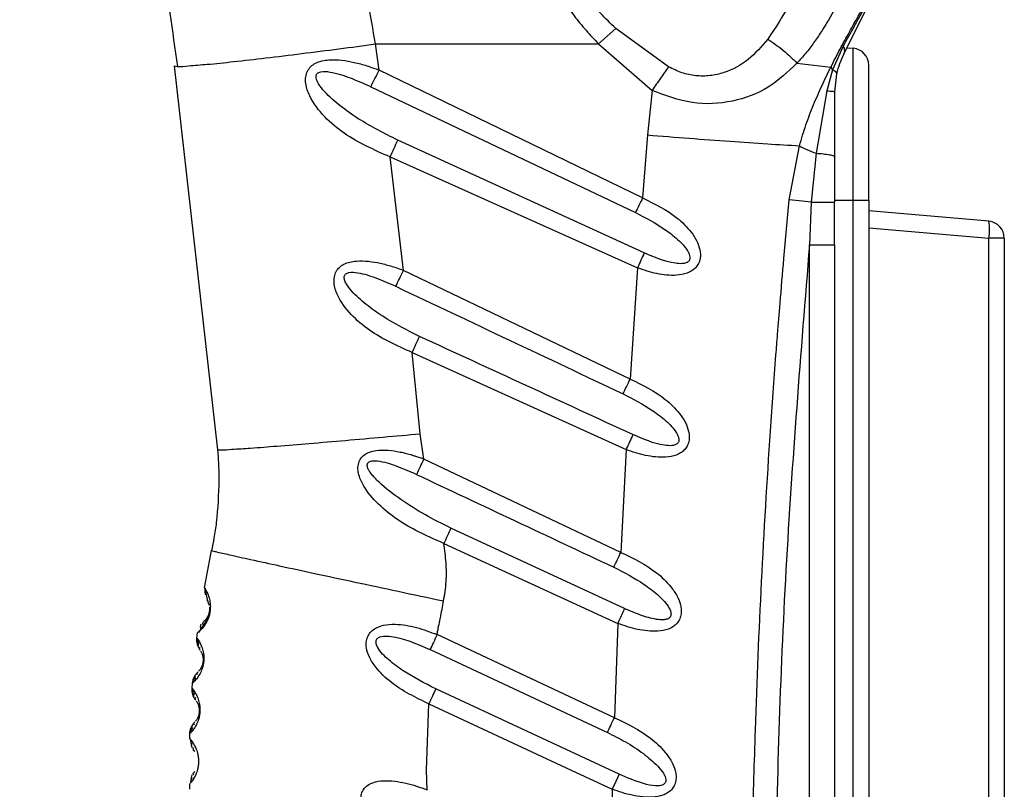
# Model space of a CAD drawing. Header units: millimetres. Extents: x 13 to 546, y 13 to 419.
# Tile 5 of 17: x 203 to 262, y 259 to 304. Entities that reach past the tile are written whole.
import ezdxf

# ---------------------------------------------------------------- set-up
doc = ezdxf.new("R2010")
doc.units = ezdxf.units.MM
doc.header["$LTSCALE"] = 2
doc.linetypes.add('SLD-Solid', pattern=[0])
doc.layers.add('DIMENSIONS', color=140, linetype='SLD-Solid', lineweight=25)
doc.styles.add('SLDTEXTSTYLE0', font='VERDANA.TTF')
doc.dimstyles.new('SLDDIMSTYLE0', dxfattribs={"dimtxt": 4.316016, "dimasz": 6.604, "dimexe": 0, "dimexo": 0.0625, "dimgap": 1.079004, "dimtad": 0, "dimtih": 1, "dimtoh": 1, "dimrnd": 1e-09, "dimzin": 12, "dimdsep": 46, "dimtxsty": 'SLDTEXTSTYLE0', "dimsah": 1, "dimcen": 0.09, "dimadec": 0, "dimazin": 3, "dimtfac": 1, "dimtofl": 0, "dimtmove": 0, "dimatfit": 3, "dimfxl": 0, "dimfrac": 2, "dimtolj": 1, "dimtzin": 12, "dimarcsym": 0})

# ---------------------------------------------------------------- blocks, each defined once
blk = doc.blocks.new('_D')
at = {"layer": 'DIMENSIONS'}
for p, q in [((238.523, 376.951), (169.468, 376.951)), ((175.818, 376.951), (175.818, 279.825)), ((169.405, 271.999), (167.956, 271.999)), ((167.956, 271.999), (167.956, 265.139)), ((182.231, 271.999), (183.68, 271.999)), ((183.68, 271.999), (183.68, 265.139)), ((167.956, 265.139), (169.405, 265.139)), ((183.68, 265.139), (182.231, 265.139)), ((175.818, 169.102), (175.818, 264.173)), ((195.997, 169.102), (169.468, 169.102))]:
    blk.add_line(p, q, dxfattribs=at)
for points in [[(175.818, 376.951), (174.802, 370.347), (176.834, 370.347)], [(175.818, 169.102), (176.834, 175.706), (174.802, 175.706)]]:
    blk.add_solid(points, dxfattribs=at)
at = {"layer": 'DIMENSIONS', "char_height": 4.2333, "attachment_point": 1, "style": 'SLDTEXTSTYLE0'}
for s, insert in [('207.8', (167.61, 278.342)), ('8.18', (169.405, 270.516))]:
    blk.add_mtext(s, dxfattribs=dict(at, insert=insert))
blk = doc.blocks.new('_D_1')
at = {"layer": 'DIMENSIONS'}
for p, q in [((238.523, 376.951), (148.605, 376.951)), ((154.955, 376.951), (154.955, 239.577)), ((146.747, 231.752), (145.298, 231.752)), ((145.298, 231.752), (145.298, 224.892)), ((163.163, 231.752), (164.612, 231.752)), ((164.612, 231.752), (164.612, 224.892)), ((145.298, 224.892), (146.747, 224.892)), ((164.612, 224.892), (163.163, 224.892)), ((154.955, 111.715), (154.955, 223.926)), ((224.697, 111.715), (148.605, 111.715))]:
    blk.add_line(p, q, dxfattribs=at)
for points in [[(154.955, 376.951), (153.939, 370.347), (155.971, 370.347)], [(154.955, 111.715), (155.971, 118.319), (153.939, 118.319)]]:
    blk.add_solid(points, dxfattribs=at)
at = {"layer": 'DIMENSIONS', "char_height": 4.2333, "attachment_point": 1, "style": 'SLDTEXTSTYLE0'}
for s, insert in [('265.2', (146.747, 238.095)), ('10.44', (146.747, 230.269))]:
    blk.add_mtext(s, dxfattribs=dict(at, insert=insert))

msp = doc.modelspace()

# ---------------------------------------------------------------- linework, layer by layer
for p, q in [((237.586, 302.958), (238.6, 303.869)), ((241.722, 301.61), (238.6, 303.869)), ((224.422, 302.957), (237.586, 302.958)), ((224.63, 301.413), (224.422, 302.957)), ((237.586, 302.958), (240.743, 300.217)), ((252.023, 302.833), (251.393, 301.428)), ((252.252, 302.734), (252.624, 302.701)), ((252.624, 293.702), (252.624, 302.701)), ((212.531, 301.661), (212.733, 301.633)), ((212.531, 301.661), (215.093, 278.991)), ((249.298, 301.826), (251.302, 301.595)), ((253.537, 293.702), (253.537, 301.705)), ((240.189, 293.868), (224.63, 301.413)), ((251.393, 301.428), (251.063, 300.191)), ((251.302, 301.595), (251.393, 301.428)), ((251.537, 300.123), (251.653, 301.192)), ((224.148, 300.429), (239.764, 292.998)), ((240.743, 300.217), (240.483, 297.58)), ((251.063, 300.191), (250.423, 296.497)), ((251.537, 296.274), (251.537, 300.123)), ((240.483, 297.58), (240.189, 293.868)), ((240.28, 290.618), (225.732, 297.275)), ((248.838, 293.741), (249.444, 296.944)), ((250.423, 296.497), (250.138, 293.615)), ((226.072, 289.584), (225.289, 296.282)), ((225.289, 296.282), (239.885, 289.736)), ((251.537, 293.625), (251.537, 296.274)), ((250.138, 293.615), (250.037, 291.097)), ((251.499, 293.624), (251.537, 293.625)), ((251.513, 291.097), (251.522, 293.624)), ((252.624, 293.702), (251.537, 293.702)), ((252.624, 222.502), (252.624, 293.702)), ((253.537, 293.702), (252.624, 293.702)), ((253.537, 293.702), (253.537, 222.502)), ((260.624, 292.482), (253.537, 293.102)), ((253.537, 292.106), (260.624, 291.486)), ((260.624, 224.719), (260.624, 291.486)), ((261.537, 291.486), (260.624, 291.486)), ((261.537, 291.486), (261.537, 224.719)), ((250.037, 222.602), (250.037, 291.097)), ((250.037, 291.097), (251.485, 291.097)), ((251.485, 291.097), (251.537, 291.097)), ((251.537, 222.602), (251.537, 291.097)), ((239.453, 283.165), (226.072, 289.584)), ((239.885, 289.736), (239.453, 283.165)), ((227.047, 279.933), (226.585, 284.734)), ((226.585, 284.734), (239.211, 279.003)), ((227.274, 278.442), (227.047, 279.933)), ((239.211, 279.003), (238.903, 272.927)), ((238.903, 272.927), (227.274, 278.442)), ((239.125, 269.614), (228.871, 274.365)), ((228.454, 273.455), (238.72, 268.735)), ((214.319, 270.835), (214.743, 273.043)), ((214.463, 270.125), (214.502, 270.057)), ((214.181, 268.521), (213.964, 268.192)), ((238.72, 268.735), (238.518, 263.164)), ((213.882, 267.864), (213.921, 268.184)), ((238.518, 263.164), (228.055, 268.069)), ((227.638, 267.185), (238.107, 262.287)), ((213.593, 264.89), (213.617, 265.204)), ((238.803, 259.821), (227.977, 264.865)), ((227.44, 260.069), (227.566, 263.979)), ((227.566, 263.979), (235.979, 260.069)), ((213.453, 261.913), (213.461, 262.228)), ((213.453, 261.913), (213.617, 261.708)), ((213.695, 261.237), (213.742, 261.176)), ((213.741, 259.991), (213.694, 259.931)), ((227.467, 258.897), (227.44, 260.069)), ((235.979, 260.069), (238.393, 258.944)), ((241.082, 260.305), (241.412, 259.885)), ((213.459, 258.932), (213.451, 259.256)), ((213.697, 259.604), (213.652, 259.524)), ((238.393, 258.944), (238.278, 253.885))]:
    msp.add_line(p, q)
at = {"flags": 128}
for points in [[(252.063, 302.354), (253.115, 304.465), (253.534, 305.306), (253.785, 305.808)], [(250.138, 293.615), (249.778, 293.65), (249.429, 293.684), (248.838, 293.741)], [(228.055, 268.069), (228.001, 267.954), (227.946, 267.839), (227.893, 267.725), (227.84, 267.612), (227.787, 267.501), (227.736, 267.393), (227.686, 267.287), (227.638, 267.185)], [(238.803, 259.821), (238.605, 259.397), (238.393, 258.944)]]:
    msp.add_lwpolyline(points, dxfattribs=at)
for centre, radius, start, end in [((252.537, 301.705), 1, 0.00042, 84.9992), ((86.548, 368.472), 153.505, 333.68761, 334.09645), ((257.742, 291.984), 2.925, 350.19714, 9.80329), ((260.537, 291.486), 1, 0.0001, 85.00007), ((214.446, 259.277), 0.996, 180.00005, 181.23421)]:
    msp.add_arc(centre, radius, start, end)
for points, knots in [([(256.216, 323.37), (256.359, 323.269), (256.634, 323.073), (256.948, 322.689), (257.16, 322.257), (257.314, 321.617), (257.299, 320.688), (257.066, 319.509), (256.693, 318.192), (256.054, 316.267), (255.124, 313.702), (254.147, 311.074), (253.31, 308.937), (252.648, 307.347), (251.945, 305.817), (251.296, 304.592), (250.736, 303.673), (250.29, 303.017), (249.819, 302.398), (249.471, 302.016), (249.298, 301.826)], [0, 0, 0, 0, 0.0221718, 0.042599, 0.0620305, 0.0827341, 0.1253479, 0.1784318, 0.2346567, 0.2986851, 0.4353262, 0.5801713, 0.6538365, 0.7261027, 0.7982522, 0.8671033, 0.9015424, 0.9345581, 0.9675013, 1, 1, 1, 1]), ([(224.422, 302.957), (224.128, 304.638), (223.544, 307.976), (222.693, 312.351), (221.93, 316.055), (221.254, 319.198), (220.777, 321.291), (220.53, 322.379)], [0, 0, 0, 0, 0.258399, 0.513172, 0.674875, 0.831012, 1, 1, 1, 1]), ([(244.189, 322.379), (243.691, 322.176), (242.696, 321.77), (241.23, 321.065), (239.824, 320.288), (238.468, 319.404), (237.22, 318.432), (236.062, 317.314), (235.077, 316.083), (234.285, 314.693), (233.758, 313.196), (233.537, 311.609), (233.63, 309.996), (234.016, 308.429), (234.652, 306.912), (235.387, 305.657), (236.141, 304.606), (236.833, 303.757), (237.336, 303.223), (237.586, 302.958)], [0, 0, 0, 0, 0.0626466, 0.1251335, 0.1892342, 0.2495412, 0.3134771, 0.3731695, 0.436502, 0.4963423, 0.5586686, 0.6201575, 0.6816339, 0.7456764, 0.8070664, 0.8725567, 0.91458, 0.9575482, 1, 1, 1, 1]), ([(209.61, 321.324), (209.68, 320.938), (210.119, 318.542), (210.863, 314.074), (211.844, 307.898), (212.432, 303.729), (212.728, 301.632)], [0, 0, 0, 0, 0.05906, 0.366555, 0.681444, 1, 1, 1, 1]), ([(238.6, 303.869), (237.993, 304.465), (236.847, 305.589), (236.011, 306.959), (235.618, 307.602)], [0, 0, 0, 0, 0.529888, 1, 1, 1, 1]), ([(249.998, 307.602), (249.645, 306.83), (248.954, 305.314), (248.027, 303.929), (247.573, 303.249)], [0, 0, 0, 0, 0.509244, 1, 1, 1, 1]), ([(251.302, 301.595), (251.481, 301.95), (251.834, 302.65), (252.384, 303.646), (252.974, 304.702), (253.436, 305.541), (253.744, 306.196), (253.882, 306.523), (253.947, 306.735), (253.977, 306.832)], [0, 0, 0, 0, 0.20277, 0.3995188, 0.5793037, 0.8192721, 0.8872405, 0.9483716, 1, 1, 1, 1]), ([(253.935, 306.436), (253.848, 306.235), (253.632, 305.738), (253.301, 305.141), (252.958, 304.516), (252.56, 303.801), (252.231, 303.207), (252.023, 302.832)], [0, 0, 0, 0, 0.16078, 0.398254, 0.501078, 0.684861, 1, 1, 1, 1]), ([(212.733, 301.633), (212.734, 301.633), (212.947, 301.603), (213.535, 301.693), (214.63, 301.754), (216.148, 301.929), (218.004, 302.135), (220.082, 302.391), (222.247, 302.666), (223.702, 302.861), (224.422, 302.957)], [0, 0, 0, 0, 0.000284, 0.054855, 0.149196, 0.281154, 0.443587, 0.625598, 0.814847, 1, 1, 1, 1]), ([(247.573, 303.249), (247.21, 302.823), (246.492, 301.98), (245.252, 301.294), (244.17, 301.056), (243.326, 301.052), (242.485, 301.221), (241.977, 301.48), (241.722, 301.61)], [0, 0, 0, 0, 0.24989, 0.494984, 0.619113, 0.74476, 0.871974, 1, 1, 1, 1]), ([(247.573, 303.249), (247.895, 303.027), (248.512, 302.603), (249.044, 302.077), (249.298, 301.826)], [0, 0, 0, 0, 0.522695, 1, 1, 1, 1]), ([(252.023, 302.832), (252.06, 302.747), (252.129, 302.591), (252.083, 302.428), (252.063, 302.354)], [0, 0, 0, 0, 0.546947, 1, 1, 1, 1]), ([(251.653, 301.192), (251.706, 301.4), (251.807, 301.8), (251.98, 302.174), (252.063, 302.354)], [0, 0, 0, 0, 0.520529, 1, 1, 1, 1]), ([(225.289, 296.282), (224.351, 296.693), (222.948, 297.308), (221.386, 298.619), (220.594, 299.631), (220.295, 300.488), (220.283, 301.003), (220.39, 301.355), (220.595, 301.635), (221.005, 301.921), (221.903, 302.089), (222.932, 301.941), (223.911, 301.679), (224.39, 301.501), (224.63, 301.413)], [0, 0, 0, 0, 0.251701, 0.376648, 0.501633, 0.564703, 0.597648, 0.627457, 0.654179, 0.681907, 0.749112, 0.873501, 0.936664, 1, 1, 1, 1]), ([(249.298, 301.826), (248.76, 301.313), (247.673, 300.275), (245.482, 299.459), (243.053, 299.333), (241.523, 299.918), (240.743, 300.217)], [0, 0, 0, 0, 0.236954, 0.478593, 0.734146, 1, 1, 1, 1]), ([(225.732, 297.275), (224.941, 297.673), (223.762, 298.267), (222.342, 299.267), (221.548, 299.958), (221.086, 300.531), (220.923, 300.857), (220.911, 301.052), (220.935, 301.15), (220.995, 301.229), (221.084, 301.285), (221.327, 301.356), (221.979, 301.284), (222.964, 300.964), (223.747, 300.61), (224.148, 300.429)], [0, 0, 0, 0, 0.270691, 0.403762, 0.531829, 0.590997, 0.629702, 0.640185, 0.650218, 0.659864, 0.669951, 0.681775, 0.736914, 0.865308, 1, 1, 1, 1]), ([(241.722, 301.61), (241.564, 301.384), (241.238, 300.918), (240.911, 300.455), (240.743, 300.217)], [0, 0, 0, 0, 0.48654, 1, 1, 1, 1]), ([(249.444, 296.944), (249.567, 297.358), (249.811, 298.178), (250.271, 299.363), (250.765, 300.5), (251.125, 301.234), (251.302, 301.595)], [0, 0, 0, 0, 0.258092, 0.511602, 0.759372, 1, 1, 1, 1]), ([(251.393, 301.428), (251.471, 301.395), (251.588, 301.344), (251.637, 301.23), (251.653, 301.192)], [0, 0, 0, 0, 0.665403, 1, 1, 1, 1]), ([(251.063, 300.191), (251.13, 300.187), (251.247, 300.181), (251.393, 300.16), (251.491, 300.154), (251.527, 300.13), (251.537, 300.123)], [0, 0, 0, 0, 0.413227, 0.729202, 0.925705, 1, 1, 1, 1]), ([(240.483, 297.58), (241.299, 297.515), (242.921, 297.385), (245.283, 297.211), (247.454, 297.061), (248.819, 296.981), (249.444, 296.944)], [0, 0, 0, 0, 0.273304, 0.543329, 0.791133, 1, 1, 1, 1]), ([(225.289, 296.282), (225.366, 296.454), (225.515, 296.785), (225.662, 297.116), (225.732, 297.275)], [0, 0, 0, 0, 0.520414, 1, 1, 1, 1]), ([(249.444, 296.944), (249.591, 296.864), (249.907, 296.692), (250.243, 296.565), (250.423, 296.497)], [0, 0, 0, 0, 0.465138, 1, 1, 1, 1]), ([(250.423, 296.497), (250.569, 296.49), (250.84, 296.477), (251.178, 296.419), (251.433, 296.388), (251.513, 296.301), (251.537, 296.274)], [0, 0, 0, 0, 0.376438, 0.698269, 0.909851, 1, 1, 1, 1]), ([(240.189, 293.868), (240.116, 293.718), (239.975, 293.428), (239.833, 293.138), (239.764, 292.998)], [0, 0, 0, 0, 0.518082, 1, 1, 1, 1]), ([(240.189, 293.868), (240.901, 293.516), (241.964, 292.99), (242.962, 292.001), (243.392, 291.343), (243.564, 290.873), (243.608, 290.492), (243.575, 290.195), (243.467, 289.919), (243.229, 289.623), (242.794, 289.374), (242.015, 289.247), (241.209, 289.34), (240.445, 289.533), (240.072, 289.668), (239.885, 289.736)], [0, 0, 0, 0, 0.250715, 0.374926, 0.441725, 0.499703, 0.532512, 0.562809, 0.594182, 0.62553, 0.681775, 0.749136, 0.873841, 0.936839, 1, 1, 1, 1]), ([(247.089, 222.534), (247.005, 224.623), (246.845, 228.623), (246.691, 234.357), (246.596, 239.876), (246.562, 245.386), (246.589, 251.058), (246.681, 256.748), (246.864, 263.462), (247.188, 271.245), (247.58, 277.889), (247.891, 282.349), (248.032, 284.253), (248.17, 286.01), (248.325, 287.91), (248.549, 290.556), (248.733, 292.589), (248.838, 293.741)], [0, 0, 0, 0, 0.087998, 0.168469, 0.24141, 0.32028, 0.400334, 0.480102, 0.5598, 0.682986, 0.807884, 0.839902, 0.871122, 0.888236, 0.914077, 0.951332, 1, 1, 1, 1]), ([(250.138, 293.615), (250.313, 293.615), (250.644, 293.616), (251.078, 293.619), (251.357, 293.618), (251.479, 293.623), (251.499, 293.624)], [0, 0, 0, 0, 0.3848148, 0.7311015, 0.9566946, 1, 1, 1, 1]), ([(239.764, 292.998), (240.356, 292.689), (241.234, 292.231), (242.248, 291.443), (242.738, 290.94), (242.937, 290.563), (242.98, 290.412), (242.984, 290.3), (242.968, 290.221), (242.934, 290.153), (242.864, 290.076), (242.732, 290.009), (242.472, 289.967), (241.611, 290.041), (240.879, 290.358), (240.28, 290.618)], [0, 0, 0, 0, 0.2742672, 0.4070477, 0.530069, 0.5588625, 0.5823506, 0.5941262, 0.6047912, 0.614971, 0.6253848, 0.6471067, 0.6743018, 0.7332808, 1, 1, 1, 1]), ([(240.28, 290.618), (240.216, 290.476), (240.085, 290.181), (239.953, 289.887), (239.885, 289.736)], [0, 0, 0, 0, 0.484594, 1, 1, 1, 1]), ([(250.037, 291.097), (249.52, 284.699), (248.492, 271.975), (247.947, 254.199), (247.95, 237.759), (248.342, 227.675), (248.54, 222.602)], [0, 0, 0, 0, 0.280806, 0.558478, 0.777879, 1, 1, 1, 1]), ([(226.585, 284.734), (225.71, 285.124), (224.4, 285.708), (222.951, 286.948), (222.221, 287.905), (221.963, 288.715), (221.97, 289.196), (222.085, 289.522), (222.287, 289.778), (222.675, 290.04), (223.515, 290.203), (224.481, 290.072), (225.399, 289.831), (225.848, 289.666), (226.072, 289.584)], [0, 0, 0, 0, 0.251459, 0.376334, 0.5012, 0.564183, 0.596954, 0.62694, 0.65378, 0.681779, 0.749134, 0.873634, 0.936735, 1, 1, 1, 1]), ([(227.013, 285.683), (226.277, 286.055), (225.18, 286.611), (223.862, 287.55), (223.131, 288.196), (222.731, 288.707), (222.604, 288.975), (222.573, 289.12), (222.574, 289.219), (222.605, 289.308), (222.666, 289.378), (222.753, 289.427), (222.982, 289.492), (223.59, 289.431), (224.512, 289.138), (225.242, 288.81), (225.616, 288.642)], [0, 0, 0, 0, 0.271052, 0.404176, 0.531935, 0.590554, 0.616605, 0.628653, 0.638984, 0.648944, 0.658803, 0.669136, 0.681191, 0.736689, 0.86518, 1, 1, 1, 1]), ([(225.616, 288.642), (225.689, 288.792), (225.842, 289.106), (225.993, 289.42), (226.072, 289.584)], [0, 0, 0, 0, 0.4784728, 1, 1, 1, 1]), ([(225.616, 288.642), (227.852, 287.583), (232.324, 285.465), (236.796, 283.35), (239.033, 282.293)], [0, 0, 0, 0, 0.5, 1, 1, 1, 1]), ([(226.585, 284.734), (226.659, 284.898), (226.802, 285.214), (226.945, 285.531), (227.013, 285.683)], [0, 0, 0, 0, 0.518832, 1, 1, 1, 1]), ([(239.611, 279.883), (237.511, 280.85), (233.313, 282.785), (229.113, 284.717), (227.013, 285.683)], [0, 0, 0, 0, 0.5, 1, 1, 1, 1]), ([(239.033, 282.293), (239.101, 282.433), (239.241, 282.724), (239.381, 283.015), (239.453, 283.165)], [0, 0, 0, 0, 0.483347, 1, 1, 1, 1]), ([(239.453, 283.165), (240.175, 282.813), (241.255, 282.285), (242.272, 281.29), (242.716, 280.63), (242.899, 280.157), (242.952, 279.773), (242.926, 279.47), (242.824, 279.189), (242.646, 278.959), (242.425, 278.788), (242.068, 278.618), (241.364, 278.5), (240.55, 278.599), (239.777, 278.796), (239.4, 278.934), (239.211, 279.003)], [0, 0, 0, 0, 0.250768, 0.375079, 0.441913, 0.499934, 0.532802, 0.563047, 0.59444, 0.625722, 0.652889, 0.681829, 0.749143, 0.873819, 0.936838, 1, 1, 1, 1]), ([(239.033, 282.293), (239.633, 281.981), (240.525, 281.518), (241.559, 280.721), (242.061, 280.213), (242.273, 279.832), (242.324, 279.679), (242.333, 279.564), (242.321, 279.483), (242.291, 279.411), (242.242, 279.352), (242.179, 279.306), (242.069, 279.256), (241.831, 279.215), (240.959, 279.294), (240.218, 279.618), (239.611, 279.883)], [0, 0, 0, 0, 0.273833, 0.4066481, 0.5302299, 0.5593903, 0.5831682, 0.595175, 0.6059457, 0.6160889, 0.6263321, 0.636572, 0.6478447, 0.6748636, 0.7336778, 1, 1, 1, 1]), ([(215.093, 278.991), (215.161, 278.987), (215.442, 278.973), (216.093, 279.03), (217.194, 279.094), (218.719, 279.217), (220.587, 279.367), (222.678, 279.545), (224.857, 279.736), (226.323, 279.868), (227.047, 279.933)], [0, 0, 0, 0, 0.016831, 0.070372, 0.163145, 0.292984, 0.452822, 0.63189, 0.818007, 1, 1, 1, 1]), ([(239.611, 279.883), (239.546, 279.741), (239.413, 279.447), (239.28, 279.154), (239.211, 279.003)], [0, 0, 0, 0, 0.484121, 1, 1, 1, 1]), ([(215.093, 278.991), (215.115, 278.725), (215.164, 278.122), (215.171, 277.517), (215.176, 277.179)], [0, 0, 0, 0, 0.440499, 1, 1, 1, 1]), ([(228.454, 273.455), (227.564, 273.848), (226.232, 274.436), (224.7, 275.624), (223.878, 276.523), (223.486, 277.291), (223.376, 277.768), (223.389, 278.134), (223.517, 278.471), (223.773, 278.718), (224.093, 278.874), (224.794, 279.031), (225.655, 278.921), (226.36, 278.746), (226.66, 278.652), (226.89, 278.576), (227.112, 278.499), (227.274, 278.442)], [0, 0, 0, 0, 0.2512604, 0.3762509, 0.5012513, 0.5642772, 0.5977459, 0.6272831, 0.658332, 0.6886721, 0.7173555, 0.7497817, 0.8739013, 0.9368699, 0.9390996, 0.9553827, 1, 1, 1, 1]), ([(227.274, 278.442), (227.199, 278.285), (227.055, 277.982), (226.91, 277.679), (226.84, 277.533)], [0, 0, 0, 0, 0.518764, 1, 1, 1, 1]), ([(228.871, 274.365), (228.367, 274.613), (227.349, 275.116), (225.926, 276.017), (224.933, 276.771), (224.387, 277.311), (224.187, 277.539), (224.044, 277.742), (223.96, 277.91), (223.928, 278.042), (223.933, 278.128), (223.955, 278.185), (223.989, 278.235), (224.081, 278.304), (224.274, 278.345), (224.832, 278.317), (225.712, 278.035), (226.456, 277.704), (226.84, 277.533)], [0, 0, 0, 0, 0.177587, 0.359346, 0.53283, 0.570739, 0.6026, 0.628652, 0.649336, 0.661462, 0.67145, 0.676034, 0.680591, 0.690371, 0.711713, 0.741351, 0.866849, 1, 1, 1, 1]), ([(226.84, 277.533), (228.781, 276.619), (232.662, 274.791), (236.546, 272.965), (238.487, 272.052)], [0, 0, 0, 0, 0.5, 1, 1, 1, 1]), ([(215.176, 277.179), (215.147, 276.351), (215.108, 275.206), (214.901, 273.832), (214.791, 273.283), (214.743, 273.043)], [0, 0, 0, 0, 0.59623, 0.823702, 1, 1, 1, 1]), ([(228.871, 274.365), (228.804, 274.218), (228.665, 273.915), (228.526, 273.611), (228.454, 273.455)], [0, 0, 0, 0, 0.482923, 1, 1, 1, 1]), ([(228.44, 270.062), (228.501, 270.435), (228.623, 271.181), (228.605, 272.323), (228.504, 273.075), (228.454, 273.455)], [0, 0, 0, 0, 0.332171, 0.663397, 1, 1, 1, 1]), ([(214.743, 273.043), (214.83, 273.018), (215.173, 272.922), (215.944, 272.757), (217.192, 272.474), (218.874, 272.109), (220.923, 271.664), (223.262, 271.163), (225.8, 270.621), (227.549, 270.251), (228.44, 270.062)], [0, 0, 0, 0, 0.019264, 0.076213, 0.168742, 0.293063, 0.444646, 0.617481, 0.805015, 1, 1, 1, 1]), ([(238.487, 272.052), (238.554, 272.193), (238.693, 272.485), (238.831, 272.776), (238.903, 272.927)], [0, 0, 0, 0, 0.483417, 1, 1, 1, 1]), ([(238.903, 272.927), (239.635, 272.574), (240.731, 272.046), (241.767, 271.046), (242.224, 270.382), (242.417, 269.907), (242.479, 269.519), (242.461, 269.213), (242.365, 268.925), (242.191, 268.689), (241.97, 268.513), (241.611, 268.339), (240.898, 268.221), (240.074, 268.323), (239.293, 268.525), (238.911, 268.665), (238.72, 268.735)], [0, 0, 0, 0, 0.250815, 0.375213, 0.442077, 0.500141, 0.533041, 0.563255, 0.594757, 0.625892, 0.652961, 0.681806, 0.74917, 0.873819, 0.93684, 1, 1, 1, 1]), ([(238.487, 272.052), (239.096, 271.738), (240.001, 271.27), (241.057, 270.462), (241.609, 269.912), (241.842, 269.483), (241.866, 269.292), (241.858, 269.209), (241.831, 269.135), (241.785, 269.074), (241.723, 269.025), (241.614, 268.973), (241.373, 268.93), (240.832, 268.98), (240.048, 269.211), (239.437, 269.478), (239.125, 269.614)], [0, 0, 0, 0, 0.27346, 0.406312, 0.530376, 0.583661, 0.595923, 0.606803, 0.616901, 0.626961, 0.637094, 0.648219, 0.674939, 0.73352, 0.863796, 1, 1, 1, 1]), ([(214.319, 270.835), (214.366, 270.76), (214.484, 270.574), (214.602, 270.263), (214.663, 269.945), (214.674, 269.713), (214.665, 269.549), (214.65, 269.425), (214.627, 269.302), (214.588, 269.144), (214.51, 268.927), (214.359, 268.644), (214.155, 268.384), (213.988, 268.241), (213.921, 268.184)], [0, 0, 0, 0, 0.0896346, 0.2236915, 0.3350345, 0.4169466, 0.4589305, 0.501827, 0.5443403, 0.5859527, 0.6671543, 0.7773217, 0.9105556, 1, 1, 1, 1]), ([(214.358, 270.815), (214.353, 270.75), (214.343, 270.618), (214.365, 270.487), (214.377, 270.42)], [0, 0, 0, 0, 0.491061, 1, 1, 1, 1]), ([(214.379, 270.693), (214.397, 270.581), (214.444, 270.281), (214.537, 269.992), (214.596, 269.811)], [0, 0, 0, 0, 0.3746118, 1, 1, 1, 1]), ([(214.616, 269.686), (214.619, 269.649), (214.623, 269.588), (214.62, 269.515), (214.615, 269.469), (214.61, 269.434), (214.605, 269.399), (214.595, 269.353), (214.577, 269.284), (214.539, 269.177), (214.468, 269.043), (214.374, 268.918), (214.298, 268.849), (214.268, 268.821)], [0, 0, 0, 0, 0.115983, 0.188414, 0.224829, 0.261364, 0.297691, 0.333813, 0.405455, 0.519836, 0.681921, 0.873264, 1, 1, 1, 1]), ([(228.055, 268.069), (228.07, 268.153), (228.099, 268.319), (228.16, 268.628), (228.212, 268.874), (228.246, 269.039), (228.32, 269.394), (228.38, 269.729), (228.44, 270.062)], [0, 0, 0, 0, 0.125005, 0.250013, 0.464832, 0.496344, 0.500021, 1, 1, 1, 1]), ([(214.622, 269.585), (214.622, 269.575), (214.622, 269.549), (214.62, 269.511), (214.617, 269.468), (214.613, 269.427), (214.606, 269.378), (214.591, 269.305), (214.566, 269.209), (214.511, 269.058), (214.394, 268.82), (214.264, 268.638), (214.181, 268.521)], [0, 0, 0, 0, 0.025336, 0.067846, 0.097555, 0.133508, 0.175515, 0.222423, 0.324651, 0.429711, 0.6334, 1, 1, 1, 1]), ([(239.125, 269.614), (239.06, 269.472), (238.925, 269.179), (238.79, 268.887), (238.72, 268.735)], [0, 0, 0, 0, 0.483671, 1, 1, 1, 1]), ([(214.139, 268.69), (214.102, 268.644), (214.034, 268.558), (214.091, 268.468), (214.117, 268.427)], [0, 0, 0, 0, 0.54614, 1, 1, 1, 1]), ([(214.246, 268.654), (214.232, 268.685), (214.2, 268.757), (214.259, 268.812), (214.292, 268.842)], [0, 0, 0, 0, 0.440917, 1, 1, 1, 1]), ([(227.566, 263.979), (226.791, 264.354), (225.631, 264.916), (224.529, 265.977), (224.056, 266.689), (223.877, 267.206), (223.858, 267.619), (223.932, 267.934), (224.1, 268.208), (224.413, 268.472), (224.921, 268.661), (225.773, 268.712), (226.854, 268.53), (227.653, 268.223), (228.055, 268.069)], [0, 0, 0, 0, 0.250794, 0.375257, 0.443143, 0.500216, 0.533036, 0.563289, 0.593737, 0.625646, 0.68174, 0.749175, 0.874004, 1, 1, 1, 1]), ([(227.977, 264.865), (227.319, 265.199), (226.343, 265.694), (225.211, 266.541), (224.656, 267.081), (224.472, 267.475), (224.447, 267.605), (224.449, 267.691), (224.472, 267.771), (224.519, 267.842), (224.589, 267.898), (224.778, 267.985), (225.134, 267.996), (226.152, 267.837), (226.972, 267.477), (227.638, 267.185)], [0, 0, 0, 0, 0.272418, 0.404394, 0.52538, 0.552813, 0.564098, 0.574188, 0.584455, 0.594471, 0.605133, 0.617197, 0.671168, 0.732844, 1, 1, 1, 1]), ([(213.882, 267.864), (213.932, 267.792), (214.057, 267.611), (214.19, 267.309), (214.266, 266.997), (214.288, 266.767), (214.288, 266.604), (214.279, 266.48), (214.263, 266.356), (214.231, 266.196), (214.164, 265.976), (214.028, 265.686), (213.839, 265.416), (213.68, 265.265), (213.617, 265.204)], [0, 0, 0, 0, 0.089769, 0.223499, 0.334369, 0.415964, 0.457798, 0.500548, 0.543166, 0.584896, 0.666368, 0.776942, 0.910452, 1, 1, 1, 1]), ([(214.059, 267.164), (214.026, 267.216), (213.96, 267.32), (213.9, 267.496), (213.869, 267.679), (213.877, 267.802), (213.882, 267.864)], [0, 0, 0, 0, 0.249997, 0.499994, 0.75, 1, 1, 1, 1]), ([(213.921, 267.846), (213.919, 267.781), (213.916, 267.649), (213.944, 267.519), (213.959, 267.454)], [0, 0, 0, 0, 0.491121, 1, 1, 1, 1]), ([(214.011, 267.581), (213.976, 267.548), (213.899, 267.474), (213.943, 267.375), (213.968, 267.321)], [0, 0, 0, 0, 0.453232, 1, 1, 1, 1]), ([(214.102, 267.094), (214.11, 267.083), (214.178, 266.975), (214.227, 266.812), (214.244, 266.638), (214.244, 266.566), (214.242, 266.519), (214.239, 266.484), (214.235, 266.449), (214.228, 266.403), (214.213, 266.333), (214.181, 266.225), (214.117, 266.088), (214.046, 265.979), (213.994, 265.925), (213.985, 265.915)], [0, 0, 0, 0, 0.03218, 0.301717, 0.389707, 0.444737, 0.472403, 0.500162, 0.527937, 0.555565, 0.610351, 0.697984, 0.821905, 0.967819, 1, 1, 1, 1]), ([(214.077, 267.137), (214.053, 267.175), (214.01, 267.242), (214.058, 267.303), (214.079, 267.33)], [0, 0, 0, 0, 0.559913, 1, 1, 1, 1]), ([(213.617, 265.204), (213.625, 265.265), (213.641, 265.388), (213.707, 265.561), (213.801, 265.722), (213.886, 265.811), (213.929, 265.856)], [0, 0, 0, 0, 0.249996, 0.499998, 0.749997, 1, 1, 1, 1]), ([(213.808, 265.719), (213.773, 265.671), (213.71, 265.583), (213.771, 265.495), (213.799, 265.456)], [0, 0, 0, 0, 0.546739, 1, 1, 1, 1]), ([(213.916, 265.688), (213.9, 265.719), (213.865, 265.788), (213.921, 265.846), (213.952, 265.878)], [0, 0, 0, 0, 0.440223, 1, 1, 1, 1]), ([(213.773, 265.591), (213.746, 265.529), (213.693, 265.408), (213.67, 265.278), (213.659, 265.214)], [0, 0, 0, 0, 0.508854, 1, 1, 1, 1]), ([(213.593, 264.89), (213.647, 264.82), (213.78, 264.647), (213.927, 264.351), (214.017, 264.044), (214.05, 263.817), (214.057, 263.654), (214.055, 263.531), (214.045, 263.408), (214.023, 263.252), (213.968, 263.029), (213.847, 262.732), (213.67, 262.451), (213.521, 262.292), (213.461, 262.228)], [0, 0, 0, 0, 0.089728, 0.223544, 0.334568, 0.416131, 0.45805, 0.500947, 0.542735, 0.583533, 0.662797, 0.776786, 0.910397, 1, 1, 1, 1]), ([(213.804, 264.201), (213.768, 264.251), (213.698, 264.352), (213.63, 264.524), (213.59, 264.705), (213.592, 264.828), (213.593, 264.89)], [0, 0, 0, 0, 0.249998, 0.500002, 0.750002, 1, 1, 1, 1]), ([(213.633, 264.874), (213.635, 264.809), (213.638, 264.677), (213.672, 264.55), (213.69, 264.485)], [0, 0, 0, 0, 0.491155, 1, 1, 1, 1]), ([(213.735, 264.614), (213.702, 264.579), (213.629, 264.503), (213.678, 264.406), (213.705, 264.354)], [0, 0, 0, 0, 0.452698, 1, 1, 1, 1]), ([(227.977, 264.865), (227.911, 264.722), (227.774, 264.427), (227.637, 264.131), (227.566, 263.979)], [0, 0, 0, 0, 0.483419, 1, 1, 1, 1]), ([(213.823, 264.176), (213.797, 264.212), (213.751, 264.277), (213.796, 264.34), (213.816, 264.368)], [0, 0, 0, 0, 0.560428, 1, 1, 1, 1]), ([(213.85, 264.134), (213.858, 264.123), (213.931, 264.019), (213.987, 263.859), (214.013, 263.687), (214.016, 263.615), (214.016, 263.569), (214.015, 263.534), (214.013, 263.499), (214.008, 263.452), (213.997, 263.382), (213.97, 263.272), (213.913, 263.133), (213.849, 263.021), (213.8, 262.965), (213.791, 262.954)], [0, 0, 0, 0, 0.032131, 0.301653, 0.389669, 0.444718, 0.47239, 0.500166, 0.527933, 0.555558, 0.610361, 0.697991, 0.82193, 0.967874, 1, 1, 1, 1]), ([(213.461, 262.228), (213.465, 262.289), (213.475, 262.412), (213.533, 262.588), (213.618, 262.753), (213.698, 262.846), (213.738, 262.892)], [0, 0, 0, 0, 0.249997, 0.499998, 0.749997, 1, 1, 1, 1]), ([(213.625, 262.75), (213.593, 262.7), (213.535, 262.61), (213.6, 262.526), (213.629, 262.488)], [0, 0, 0, 0, 0.54729, 1, 1, 1, 1]), ([(213.733, 262.725), (213.717, 262.755), (213.678, 262.822), (213.731, 262.882), (213.76, 262.916)], [0, 0, 0, 0, 0.439693, 1, 1, 1, 1]), ([(238.107, 262.287), (238.173, 262.429), (238.31, 262.721), (238.447, 263.013), (238.518, 263.164)], [0, 0, 0, 0, 0.4835654, 1, 1, 1, 1]), ([(238.518, 263.164), (239.26, 262.81), (240.372, 262.281), (241.426, 261.277), (241.895, 260.611), (242.099, 260.133), (242.17, 259.743), (242.16, 259.432), (242.072, 259.138), (241.897, 258.889), (241.66, 258.701), (241.293, 258.531), (240.579, 258.419), (239.761, 258.524), (238.971, 258.73), (238.586, 258.873), (238.393, 258.944)], [0, 0, 0, 0, 0.250761, 0.375188, 0.442031, 0.500136, 0.533037, 0.563225, 0.594879, 0.625802, 0.655056, 0.68673, 0.749289, 0.873869, 0.936866, 1, 1, 1, 1]), ([(213.597, 262.621), (213.573, 262.558), (213.526, 262.435), (213.51, 262.304), (213.501, 262.24)], [0, 0, 0, 0, 0.508835, 1, 1, 1, 1]), ([(238.107, 262.287), (238.466, 262.108), (239.202, 261.741), (240.218, 261.097), (240.805, 260.559), (241.082, 260.305)], [0, 0, 0, 0, 0.3354615, 0.6870614, 1, 1, 1, 1]), ([(213.493, 261.898), (213.498, 261.834), (213.507, 261.703), (213.548, 261.578), (213.568, 261.514)], [0, 0, 0, 0, 0.49119, 1, 1, 1, 1]), ([(213.532, 261.814), (213.561, 261.779), (213.673, 261.645), (213.809, 261.393), (213.914, 261.093), (213.958, 260.869), (213.973, 260.708), (213.977, 260.584), (213.973, 260.46), (213.958, 260.299), (213.914, 260.074), (213.808, 259.775), (213.671, 259.523), (213.559, 259.389), (213.53, 259.354)], [0, 0, 0, 0, 0.0506686, 0.1969266, 0.3181993, 0.4074842, 0.4532608, 0.5000311, 0.5467694, 0.5925313, 0.6818544, 0.8030564, 0.9493265, 1, 1, 1, 1]), ([(213.607, 261.645), (213.576, 261.609), (213.507, 261.529), (213.56, 261.436), (213.59, 261.384)], [0, 0, 0, 0, 0.45215, 1, 1, 1, 1]), ([(213.715, 261.213), (213.688, 261.248), (213.639, 261.31), (213.68, 261.375), (213.698, 261.403)], [0, 0, 0, 0, 0.56089, 1, 1, 1, 1]), ([(213.698, 259.764), (213.679, 259.793), (213.638, 259.858), (213.687, 259.92), (213.715, 259.955)], [0, 0, 0, 0, 0.43908, 1, 1, 1, 1]), ([(241.488, 259.273), (241.457, 259.247), (241.39, 259.191), (241.201, 259.137), (240.809, 259.13), (239.965, 259.318), (239.274, 259.617), (238.803, 259.821)], [0, 0, 0, 0, 0.04219, 0.092299, 0.203498, 0.456131, 1, 1, 1, 1]), ([(241.412, 259.885), (241.449, 259.823), (241.516, 259.709), (241.544, 259.58), (241.556, 259.523)], [0, 0, 0, 0, 0.553616, 1, 1, 1, 1]), ([(213.567, 259.654), (213.546, 259.59), (213.509, 259.477), (213.5, 259.358), (213.495, 259.305)], [0, 0, 0, 0, 0.560114, 1, 1, 1, 1]), ([(213.589, 259.784), (213.559, 259.732), (213.506, 259.639), (213.575, 259.559), (213.605, 259.523)], [0, 0, 0, 0, 0.547859, 1, 1, 1, 1]), ([(227.838, 254.516), (227.031, 254.887), (225.824, 255.443), (224.469, 256.579), (223.775, 257.454), (223.539, 258.209), (223.573, 258.657), (223.715, 258.957), (223.951, 259.187), (224.346, 259.381), (225.118, 259.492), (225.995, 259.363), (226.845, 259.131), (227.259, 258.975), (227.467, 258.897)], [0, 0, 0, 0, 0.251013, 0.375877, 0.500447, 0.563114, 0.595592, 0.625903, 0.655467, 0.687728, 0.74941, 0.874023, 0.936948, 1, 1, 1, 1]), ([(241.548, 259.381), (241.541, 259.361), (241.527, 259.322), (241.501, 259.289), (241.488, 259.273)], [0, 0, 0, 0, 0.504072, 1, 1, 1, 1]), ([(241.556, 259.523), (241.559, 259.498), (241.563, 259.45), (241.553, 259.403), (241.548, 259.381)], [0, 0, 0, 0, 0.522921, 1, 1, 1, 1])]:
    msp.add_open_spline(points, degree=3, knots=knots)

# ---------------------------------------------------------------- dimensions: what is measured, and where the dimension line sits
at = {"layer": 'DIMENSIONS'}
for base, p1, p2, picture, middle in [((154.955, 376.951), (227.237, 111.715), (241.063, 376.951), '_D_1', (154.955, 231.752)), ((175.818, 169.102), (241.063, 376.951), (198.537, 169.102), '_D', (175.818, 271.999))]:
    dim = msp.add_linear_dim(base=base, p1=p1, p2=p2, angle=90, dimstyle='SLDDIMSTYLE0', dxfattribs=at)
    dim.commit()
    dim.dimension.update_dxf_attribs({"geometry": picture, "text_midpoint": middle, "dimtype": 160})

doc.saveas('drawing.dxf')
